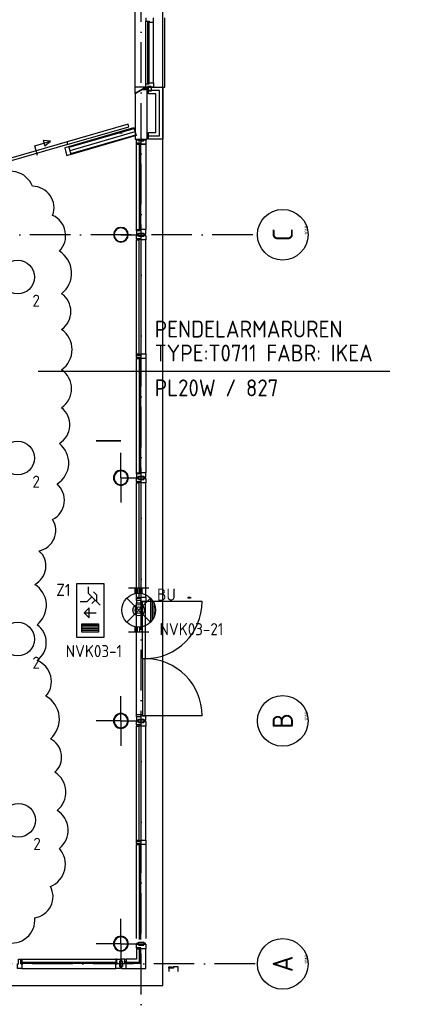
# Model space of a CAD drawing. Header units: millimetres. Extents: x -6587 to 112313, y 244 to 84344.
# Tile 34 of 58: x 82848 to 88518, y 7935 to 22518. Entities that reach past the tile are written whole.
import ezdxf
from ezdxf.enums import TextEntityAlignment as Align

# ---------------------------------------------------------------- set-up
doc = ezdxf.new("R2010")
doc.units = ezdxf.units.MM
doc.header["$LTSCALE"] = 100
doc.linetypes.add('DASHDOT', pattern=[9, 6, -1.5, 0, -1.5])
doc.layers.get('0').update_dxf_attribs({"linetype": 'CONTINUOUS'})
for name, color, linetype in [('AL$7----_STRAMIEN', 1, 'DASHDOT'), ('ALN-----_BLOCKNAAM', 2, 'CONTINUOUS'), ('BOUW', 8, 'CONTINUOUS'), ('EB63101-_ATTRIB', 2, 'CONTINUOUS'), ('EB63202-_ATTRIB', 2, 'CONTINUOUS'), ('EB63501-_ATTRIB', 2, 'CONTINUOUS'), ('EL63101-_LICHT-ARM', 3, 'CONTINUOUS'), ('EL63202-_NOODVRL-TXT', 3, 'CONTINUOUS'), ('EL63501-_NOODVRL-ARM', 3, 'CONTINUOUS'), ('KABELGOOT', 8, 'CONTINUOUS'), ('TEKST25', 10, 'CONTINUOUS'), ('WOLKGEEL', 2, 'CONTINUOUS')]:
    doc.layers.add(name, color=color, linetype=linetype)
doc.styles.add('1_8', font='iso', dxfattribs={"width": 0.7, "height": 1.8})
doc.styles.add('ISO', font='iso.shx')
doc.styles.add('NORATT', font='isocp.shx')
doc.styles.get("Standard").update_dxf_attribs({"font": 'iso.shx'})
doc.styles.add('TECHNIC', font='technic_.ttf')

# ---------------------------------------------------------------- blocks, each defined once
blk = doc.blocks.new('EJ3T01W')
at = {"color": 0}
for p, q in [((-3.25, -1.5), (-3.25, 1.5)), ((-1.77, 1.77), (1.77, -1.77)), ((1.77, 1.77), (-1.77, -1.77)), ((3.25, -1.5), (3.25, 1.5)), ((-3.25, 0.52), (-2.44, 0.52)), ((-3.25, 0.17), (-2.49, 0.17)), ((2.44, 0.52), (3.25, 0.52)), ((2.49, 0.17), (3.25, 0.17)), ((-3.25, -0.17), (-2.49, -0.17)), ((-3.25, -0.52), (-2.44, -0.52)), ((2.44, -0.52), (3.25, -0.52)), ((2.49, -0.17), (3.25, -0.17))]:
    blk.add_line(p, q, dxfattribs=at)
for p, q in [((1.77, -1.77), (-1.77, -1.77)), ((1.48, -2.02), (-1.48, -2.02)), ((1.05, -2.27), (-1.05, -2.27))]:
    blk.add_line(p, q)
at = {"color": 6}
blk.add_lwpolyline([(1.77, -1.77), (1.75, -1.75)], dxfattribs=at)
at = {"color": 0}
for radius in [2.5, 0.85, 0.5]:
    blk.add_circle((0, 0), radius, dxfattribs=at)
at = {"color": 6, "style": '1_8'}
for tag, flags, p in [('A_CODE', 8, (-3.5, 2.75)), ('SCHAK', 8, (3.5, 2.75)), ('GROEP', 8, (-3.5, -2.75)), ('KAST', 9, (3.5, -2.75))]:
    blk.add_attdef(tag, text='', height=1.8, dxfattribs=dict(at, flags=flags)).set_placement(p, align=Align.MIDDLE)
blk = doc.blocks.new('ES3N026')
for p, q in [((-1.5, 0.75), (-1, 0.25)), ((0.38, -0.88), (0.38, 0.87)), ((2.25, 1.25), (2.25, -1.25)), ((2.5, 1.25), (2.5, -1.25)), ((2.75, 1.25), (2.75, -1.25)), ((3, 1.25), (3, -1.25))]:
    blk.add_line(p, q)
for points in [[(4.01, 2.01), (4.01, -1.98), (-3.99, -1.98), (-3.99, 2.01)], [(3.25, -1.25), (2, -1.25), (2, 1.25), (3.25, 1.25)], [(0.38, -0.88), (1.12, -0.13), (-0.37, -0.13)]]:
    blk.add_lwpolyline(points, close=True)
for points in [[(-0.75, 1.5), (-2.5, -0.25), (-3.5, -0.25)], [(-1.25, 1), (-2.25, 1), (-2.75, 0.5)], [(-2, 0.25), (-1.25, -0.5), (-1.25, -1.5)]]:
    blk.add_lwpolyline(points)
at = {"color": 2, "style": '1_8', "flags": 8}
blk.add_attdef('NUMMER', text='', height=1.8, dxfattribs=at).set_placement((4, 3.75), align=Align.MIDDLE)
at = {"style": '1_8'}
for tag, flags, p in [('A_CODE', 8, (-3.5, 2.75)), ('SCHAK', 8, (3.5, 2.75)), ('GROEP', 8, (-3.5, -2.75)), ('KAST', 9, (3.5, -2.75))]:
    blk.add_attdef(tag, text='', height=1.8, dxfattribs=dict(at, flags=flags)).set_placement(p, align=Align.MIDDLE_CENTER)
blk = doc.blocks.new('ES3G00')
blk.add_circle((0, 0), 2.5)
blk.add_circle((0, 0), 2.5)
for tag, style, flags, p in [('GELIJK', 'NORATT', 9, (3.5, 5)), ('GELIJK', '1_8', 9, (3.5, 5)), ('SCHAK', 'NORATT', 8, (3.5, 2.75)), ('SCHAK', '1_8', 8, (3.5, 2.75)), ('A_CODE', 'NORATT', 8, (0, 0)), ('A_CODE', '1_8', 8, (0, 0)), ('GROEP', 'NORATT', 8, (-3.5, -2.75)), ('GROEP', '1_8', 8, (-3.5, -2.75)), ('KAST', 'NORATT', 9, (3.5, -2.75)), ('KAST', '1_8', 9, (3.5, -2.75))]:
    blk.add_attdef(tag, text='', height=1.8, dxfattribs=dict(style=style, flags=flags)).set_placement(p, align=Align.MIDDLE_CENTER)
blk = doc.blocks.new('1010')
at = {"layer": 'AL$7----_STRAMIEN', "color": 7, "linetype": 'Continuous'}
blk.add_circle((0, 750), 750, dxfattribs=at)
at = {"layer": 'AL$7----_STRAMIEN', "color": 3, "linetype": 'Continuous'}
blk.add_attdef('STR-NAAM', text='', height=600, rotation=360, dxfattribs=at).set_placement((0, 750), align=Align.MIDDLE)
at = {"layer": 'ALN-----_BLOCKNAAM', "linetype": 'Continuous'}
blk.add_text('1010', height=100, dxfattribs=at).set_placement((0, 0))
blk = doc.blocks.new('XREF')
at = {"layer": 'AL$7----_STRAMIEN', "color": 1}
for p, q in [((240990, 19214), (240990, 90956)), ((242643, 33165), (237069, 33165)), ((242678, 22365), (221957, 22365))]:
    blk.add_line(p, q, dxfattribs=at)
at = {"layer": 'BOUW'}
for p, q in [((241310, 22045), (241310, 71285)), ((240900, 35258), (240900, 36473)), ((241060, 36380), (241060, 36330)), ((241060, 36330), (241111, 36330)), ((241060, 36330), (241060, 36330)), ((241060, 35400), (241060, 36330)), ((241086, 36325), (241086, 35405)), ((241107, 36325), (241086, 36325)), ((241107, 35405), (241107, 36325)), ((241111, 36330), (241111, 36313)), ((241111, 36313), (241174, 36313)), ((241174, 36313), (241174, 36380)), ((241174, 35417), (241174, 36313)), ((241174, 36313), (241174, 36313)), ((241174, 36313), (241174, 36313)), ((241174, 36313), (241174, 36313)), ((241174, 36313), (241174, 36313)), ((241340, 35350), (241340, 36380)), ((240900, 35258), (241060, 35350)), ((241060, 35350), (240900, 35350)), ((241060, 35350), (240900, 35258)), ((240998, 35314), (241080, 35314)), ((241033, 35334), (241080, 35334)), ((241060, 35350), (241060, 35400)), ((241060, 35400), (241111, 35400)), ((241060, 35400), (241060, 35400)), ((241085, 35350), (241060, 35350)), ((241080, 35350), (241060, 35350)), ((241080, 34581), (241080, 35350)), ((241085, 35289), (241085, 35360)), ((241085, 35360), (241141, 35360)), ((241085, 35360), (241085, 35350)), ((241141, 35360), (241085, 35360)), ((241085, 35350), (241085, 35350)), ((241086, 35405), (241107, 35405)), ((241100, 35350), (241310, 35350)), ((241100, 35250), (241100, 35350)), ((241260, 35300), (241100, 35300)), ((241260, 35300), (241100, 35300)), ((241111, 35417), (241174, 35417)), ((241111, 35400), (241111, 35417)), ((241141, 35360), (241141, 35289)), ((241141, 35350), (241141, 35360)), ((241174, 35350), (241141, 35350)), ((241174, 35417), (241174, 35350)), ((241174, 35417), (241174, 35417)), ((241174, 35417), (241174, 35417)), ((241174, 35417), (241174, 35417)), ((241174, 35417), (241174, 35417)), ((241260, 34630), (241260, 35300)), ((241260, 34630), (241260, 35300)), ((241310, 35350), (241340, 35350)), ((241310, 35350), (241310, 34580)), ((240900, 35258), (240900, 34581)), ((241141, 35289), (241085, 35289)), ((241210, 35250), (241100, 35250)), ((241210, 34680), (241210, 35250)), ((240796, 34803), (239894, 34543)), ((239896, 34502), (240807, 34764)), ((239920, 34474), (240883, 34753)), ((239924, 34460), (240887, 34739)), ((240807, 34764), (240796, 34803)), ((240883, 34753), (240918, 34633)), ((239937, 34414), (240900, 34693)), ((239950, 34368), (240913, 34647)), ((240918, 34633), (239954, 34354)), ((240710, 34670), (240610, 34670)), ((240900, 34581), (241080, 34581)), ((240921, 34572), (240951, 34572)), ((240921, 34522), (240921, 34572)), ((240921, 34570), (241060, 34570)), ((240921, 34503), (240921, 34570)), ((240951, 34572), (240951, 34558)), ((241031, 34572), (241060, 34572)), ((241031, 34558), (241031, 34572)), ((241060, 34572), (241060, 34505)), ((241060, 34570), (241060, 34503)), ((241100, 34580), (241100, 34680)), ((241100, 34680), (241210, 34680)), ((241100, 34630), (241260, 34630)), ((241100, 34630), (241260, 34630)), ((241310, 34580), (241100, 34580)), ((241310, 22045), (241310, 34580)), ((239894, 34543), (238906, 34257)), ((238917, 34219), (239905, 34505)), ((239414, 34481), (239647, 34549)), ((239454, 34340), (239414, 34481)), ((239540, 34559), (239562, 34482)), ((239647, 34549), (239540, 34559)), ((239562, 34482), (239647, 34549)), ((239921, 34469), (239857, 34450)), ((239857, 34450), (239874, 34390)), ((239905, 34505), (239894, 34543)), ((239954, 34354), (239920, 34474)), ((239953, 34359), (239921, 34469)), ((240988, 34522), (240921, 34522)), ((240921, 34522), (240921, 34505)), ((240959, 34522), (240921, 34522)), ((240921, 34505), (240959, 34505)), ((240921, 33241), (240921, 34505)), ((241060, 34503), (240921, 34503)), ((240951, 34558), (241031, 34558)), ((240959, 34522), (240959, 34505)), ((240988, 34522), (240959, 34522)), ((240959, 34505), (240959, 34522)), ((240959, 34505), (240963, 34505)), ((240963, 34518), (240984, 34518)), ((240963, 34505), (240963, 34518)), ((240963, 34518), (240963, 33228)), ((240984, 34518), (240963, 34518)), ((240984, 34518), (240984, 34505)), ((240984, 33228), (240984, 34518)), ((240984, 34505), (240988, 34505)), ((240988, 34505), (240988, 34522)), ((240988, 34505), (240988, 34522)), ((241060, 34505), (240988, 34505)), ((241060, 34505), (241060, 33241)), ((239874, 34390), (239889, 34341)), ((239889, 34341), (239905, 34345)), ((239905, 34345), (239953, 34359)), ((240921, 33241), (240959, 33241)), ((240921, 33224), (240921, 33241)), ((240921, 33224), (240921, 33174)), ((240988, 33224), (240921, 33224)), ((240959, 33224), (240921, 33224)), ((240921, 33174), (240951, 33174)), ((240921, 33156), (240951, 33156)), ((240921, 33106), (240921, 33156)), ((240988, 33106), (240921, 33106)), ((240921, 33106), (240921, 33089)), ((240959, 33106), (240921, 33106)), ((240951, 33188), (241031, 33188)), ((240951, 33174), (240951, 33188)), ((240951, 33156), (240951, 33142)), ((240951, 33142), (241031, 33142)), ((240959, 33224), (240959, 33241)), ((240959, 33241), (240963, 33241)), ((240959, 33241), (240959, 33224)), ((240988, 33224), (240959, 33224)), ((240959, 33106), (240959, 33089)), ((240988, 33106), (240959, 33106)), ((240959, 33089), (240959, 33106)), ((240963, 33241), (240963, 33228)), ((240963, 33228), (240984, 33228)), ((240963, 33228), (240984, 33228)), ((240984, 33241), (240988, 33241)), ((240984, 33228), (240984, 33241)), ((241060, 33241), (240988, 33241)), ((240988, 33241), (240988, 33224)), ((240988, 33241), (240988, 33224)), ((240988, 33089), (240988, 33106)), ((240988, 33089), (240988, 33106)), ((241031, 33188), (241031, 33174)), ((241031, 33174), (241060, 33174)), ((241031, 33156), (241060, 33156)), ((241031, 33142), (241031, 33156)), ((241060, 33174), (241060, 33241)), ((241060, 33156), (241060, 33089)), ((240921, 33089), (240959, 33089)), ((240921, 31399), (240921, 33089)), ((240959, 33089), (240963, 33089)), ((240963, 33102), (240984, 33102)), ((240963, 33089), (240963, 33102)), ((240963, 33102), (240984, 33102)), ((240963, 31386), (240963, 33102)), ((240984, 33102), (240984, 33089)), ((240984, 33102), (240984, 31386)), ((240984, 33089), (240988, 33089)), ((241060, 33089), (240988, 33089)), ((241060, 31399), (241060, 33089)), ((240984, 31386), (240963, 31386)), ((240921, 29641), (240921, 31332)), ((240963, 31345), (240963, 29628)), ((240984, 31345), (240963, 31345)), ((240984, 29628), (240984, 31345)), ((241060, 31332), (241060, 29641)), ((240690, 30111), (240323, 30111)), ((240690, 30111), (240323, 30111)), ((240690, 30111), (240323, 30111)), ((240690, 29565), (240690, 29933)), ((240690, 29565), (240690, 29933)), ((240690, 29565), (240690, 29933)), ((240921, 29641), (240959, 29641)), ((240921, 29624), (240921, 29641)), ((240921, 29624), (240921, 29574)), ((240988, 29624), (240921, 29624)), ((240959, 29624), (240921, 29624)), ((240959, 29624), (240959, 29641)), ((240959, 29641), (240963, 29641)), ((240959, 29641), (240959, 29624)), ((240988, 29624), (240959, 29624)), ((240963, 29641), (240963, 29628)), ((240963, 29628), (240984, 29628)), ((240963, 29628), (240984, 29628)), ((240984, 29641), (240988, 29641)), ((240984, 29628), (240984, 29641)), ((241060, 29641), (240988, 29641)), ((240988, 29641), (240988, 29624)), ((240988, 29641), (240988, 29624)), ((241060, 29574), (241060, 29641)), ((240690, 29565), (241058, 29565)), ((240690, 29565), (240690, 29197)), ((240690, 29565), (241058, 29565)), ((240921, 29574), (240951, 29574)), ((240921, 29556), (240951, 29556)), ((240921, 29506), (240921, 29556)), ((240988, 29506), (240921, 29506)), ((240921, 29506), (240921, 29489)), ((240959, 29506), (240921, 29506)), ((240921, 29489), (240959, 29489)), ((240921, 27799), (240921, 29489)), ((240951, 29588), (241031, 29588)), ((240951, 29574), (240951, 29588)), ((240951, 29556), (240951, 29542)), ((240951, 29542), (241031, 29542)), ((240959, 29506), (240959, 29489)), ((240988, 29506), (240959, 29506)), ((240959, 29489), (240959, 29506)), ((240959, 29489), (240963, 29489)), ((240963, 29502), (240984, 29502)), ((240963, 29489), (240963, 29502)), ((240963, 29502), (240984, 29502)), ((240963, 27786), (240963, 29502)), ((240984, 29502), (240984, 29489)), ((240984, 29502), (240984, 27786)), ((240984, 29489), (240988, 29489)), ((240988, 29489), (240988, 29506)), ((240988, 29489), (240988, 29506)), ((241060, 29489), (240988, 29489)), ((241031, 29588), (241031, 29574)), ((241031, 29574), (241060, 29574)), ((241031, 29556), (241060, 29556)), ((241031, 29542), (241031, 29556)), ((241060, 29556), (241060, 29489)), ((241060, 27799), (241060, 29489)), ((240921, 27799), (240959, 27799)), ((240921, 27782), (240921, 27799)), ((240959, 27782), (240921, 27782)), ((240921, 27782), (240988, 27782)), ((240921, 27749), (240921, 27782)), ((240988, 27749), (240921, 27749)), ((240988, 27749), (240921, 27749)), ((240921, 27749), (240921, 27715)), ((240921, 26058), (240921, 27715)), ((240921, 27715), (241009, 27715)), ((240959, 27799), (240959, 27782)), ((240959, 27782), (240959, 27799)), ((240959, 27799), (240963, 27799)), ((240988, 27782), (240959, 27782)), ((240963, 27799), (240963, 27786)), ((240963, 27786), (240984, 27786)), ((240984, 27786), (240963, 27786)), ((240984, 27799), (240988, 27799)), ((240984, 27786), (240984, 27799)), ((240988, 27799), (240988, 27782)), ((240988, 27799), (241060, 27799)), ((240988, 27782), (240988, 27799)), ((240988, 27732), (240988, 27749)), ((240988, 27732), (240988, 27749)), ((241060, 27732), (240988, 27732)), ((241009, 27732), (240988, 27732)), ((241009, 27715), (241009, 27732)), ((241009, 26886), (241009, 27732)), ((241009, 27732), (241049, 27732)), ((241049, 27732), (241049, 26886)), ((241049, 27732), (241049, 26886)), ((241895, 27732), (241049, 27732)), ((241060, 27799), (241060, 27732)), ((241009, 26886), (241009, 26041)), ((241049, 26886), (241009, 26886)), ((241049, 26886), (241009, 26886)), ((241049, 26041), (241049, 26886)), ((241049, 26041), (241049, 26886)), ((240690, 25965), (240690, 26333)), ((240690, 25965), (240690, 26333)), ((240690, 25965), (240323, 25965)), ((240690, 25965), (240323, 25965)), ((240690, 25965), (241058, 25965)), ((240690, 25965), (240690, 25597)), ((240690, 25965), (241058, 25965)), ((240690, 25965), (240690, 25597)), ((240921, 26058), (241009, 26058)), ((240921, 26024), (240921, 26058)), ((240921, 26024), (240921, 25974)), ((240988, 26024), (240921, 26024)), ((240988, 26024), (240921, 26024)), ((240921, 25974), (240951, 25974)), ((240951, 25988), (241031, 25988)), ((240951, 25974), (240951, 25988)), ((241060, 26041), (240988, 26041)), ((240988, 26041), (240988, 26024)), ((240988, 26041), (240988, 26024)), ((241009, 26041), (240988, 26041)), ((241009, 26058), (241009, 26041)), ((241009, 26041), (241049, 26041)), ((241031, 25988), (241031, 25974)), ((241031, 25974), (241060, 25974)), ((241895, 26041), (241049, 26041)), ((241060, 25974), (241060, 26041)), ((240921, 25956), (240951, 25956)), ((240921, 25906), (240921, 25956)), ((240988, 25906), (240921, 25906)), ((240921, 25906), (240921, 25889)), ((240959, 25906), (240921, 25906)), ((240921, 25889), (240959, 25889)), ((240921, 24199), (240921, 25889)), ((240951, 25956), (240951, 25942)), ((240951, 25942), (241031, 25942)), ((240959, 25906), (240959, 25889)), ((240988, 25906), (240959, 25906)), ((240959, 25889), (240959, 25906)), ((240959, 25889), (240963, 25889)), ((240963, 25902), (240984, 25902)), ((240963, 25889), (240963, 25902)), ((240963, 25902), (240984, 25902)), ((240963, 24186), (240963, 25902)), ((240984, 25902), (240984, 25889)), ((240984, 25902), (240984, 24186)), ((240984, 25889), (240988, 25889)), ((240988, 25889), (240988, 25906)), ((240988, 25889), (240988, 25906)), ((241060, 25889), (240988, 25889)), ((241031, 25956), (241060, 25956)), ((241031, 25942), (241031, 25956)), ((241060, 25956), (241060, 25889)), ((241060, 24199), (241060, 25889)), ((240921, 24199), (240959, 24199)), ((240921, 24182), (240921, 24199)), ((240959, 24182), (240921, 24182)), ((240921, 24182), (240988, 24182)), ((240921, 24149), (240921, 24182)), ((240988, 24149), (240921, 24149)), ((240921, 24149), (240921, 24132)), ((240959, 24149), (240921, 24149)), ((240921, 24132), (240959, 24132)), ((240921, 22741), (240921, 24132)), ((240959, 24199), (240959, 24182)), ((240959, 24182), (240959, 24199)), ((240959, 24199), (240963, 24199)), ((240988, 24182), (240959, 24182)), ((240959, 24132), (240959, 24149)), ((240959, 24149), (240959, 24132)), ((240988, 24149), (240959, 24149)), ((240959, 24132), (240963, 24132)), ((240963, 24199), (240963, 24186)), ((240963, 24186), (240984, 24186)), ((240984, 24186), (240963, 24186)), ((240963, 24145), (240984, 24145)), ((240963, 24132), (240963, 24145)), ((240963, 24145), (240963, 22728)), ((240984, 24145), (240963, 24145)), ((240984, 24199), (240988, 24199)), ((240984, 24186), (240984, 24199)), ((240984, 24145), (240984, 24132)), ((240984, 22728), (240984, 24145)), ((240984, 24132), (240988, 24132)), ((240988, 24199), (240988, 24182)), ((240988, 24199), (241060, 24199)), ((240988, 24182), (240988, 24199)), ((240988, 24132), (240988, 24149)), ((240988, 24132), (240988, 24149)), ((241060, 24132), (240988, 24132)), ((241060, 24199), (241060, 24132)), ((241060, 24132), (241060, 22741)), ((240690, 22665), (240690, 23033)), ((240690, 22665), (240690, 23033)), ((240690, 22665), (240690, 23033)), ((240690, 22665), (240323, 22665)), ((240690, 22665), (240323, 22665)), ((240690, 22665), (240323, 22665)), ((240690, 22665), (240690, 22297)), ((240690, 22665), (240690, 22297)), ((240690, 22665), (240690, 22297)), ((240690, 22665), (241058, 22665)), ((240690, 22665), (241058, 22665)), ((240690, 22665), (241058, 22665)), ((240921, 22674), (240951, 22674)), ((240921, 22656), (240927, 22656)), ((240921, 22606), (240921, 22656)), ((240988, 22606), (240921, 22606)), ((240921, 22606), (240921, 22589)), ((240959, 22606), (240921, 22606)), ((240927, 22656), (240941, 22656)), ((240941, 22656), (240951, 22656)), ((240941, 22656), (240941, 22656)), ((240951, 22688), (241031, 22688)), ((240951, 22674), (240951, 22688)), ((240951, 22656), (240951, 22642)), ((240951, 22642), (241031, 22642)), ((240959, 22589), (240959, 22606)), ((240988, 22589), (240988, 22606)), ((241031, 22688), (241031, 22674)), ((241031, 22674), (241060, 22674)), ((241031, 22656), (241040, 22656)), ((241031, 22642), (241031, 22656)), ((241040, 22656), (241054, 22656)), ((241040, 22656), (241040, 22656)), ((241054, 22656), (241060, 22656)), ((241060, 22656), (241060, 22637)), ((241060, 22637), (241060, 22589)), ((240921, 22589), (240921, 22434)), ((240921, 22589), (240959, 22589)), ((240962, 22602), (240962, 22392)), ((240984, 22602), (240962, 22602)), ((240984, 22392), (240984, 22602)), ((241041, 22589), (240988, 22589)), ((241049, 22589), (241041, 22589)), ((241053, 22589), (241049, 22589)), ((241060, 22589), (241053, 22589)), ((241060, 22295), (241060, 22589)), ((239211, 22392), (240628, 22392)), ((239211, 22371), (239211, 22392)), ((240628, 22371), (239211, 22371)), ((239224, 22434), (240615, 22434)), ((240615, 22434), (240615, 22396)), ((240632, 22434), (240615, 22434)), ((240632, 22396), (240615, 22396)), ((240615, 22396), (240615, 22392)), ((240615, 22396), (240632, 22396)), ((240615, 22392), (240628, 22392)), ((240615, 22371), (240615, 22367)), ((240628, 22371), (240615, 22371)), ((240615, 22367), (240632, 22367)), ((240615, 22295), (240615, 22367)), ((240615, 22367), (240632, 22367)), ((240628, 22392), (240628, 22371)), ((240628, 22392), (240628, 22371)), ((240632, 22434), (240682, 22434)), ((240632, 22367), (240632, 22434)), ((240632, 22396), (240632, 22434)), ((240632, 22367), (240632, 22396)), ((240668, 22405), (240668, 22325)), ((240682, 22405), (240668, 22405)), ((240668, 22325), (240682, 22325)), ((240682, 22434), (240682, 22405)), ((240682, 22325), (240682, 22295)), ((240699, 22434), (240699, 22428)), ((240749, 22434), (240699, 22434)), ((240699, 22428), (240699, 22414)), ((240699, 22414), (240699, 22405)), ((240699, 22414), (240699, 22414)), ((240699, 22405), (240713, 22405)), ((240699, 22325), (240699, 22315)), ((240713, 22325), (240699, 22325)), ((240699, 22315), (240699, 22301)), ((240699, 22315), (240699, 22315)), ((240713, 22405), (240713, 22325)), ((240749, 22367), (240749, 22434)), ((240749, 22434), (240766, 22434)), ((240749, 22396), (240749, 22434)), ((240766, 22396), (240749, 22396)), ((240766, 22367), (240749, 22367)), ((240753, 22392), (240984, 22392)), ((240753, 22371), (240753, 22392)), ((240984, 22371), (240753, 22371)), ((240921, 22434), (240766, 22434)), ((240766, 22434), (240766, 22396)), ((240766, 22314), (240766, 22367)), ((240766, 22306), (240766, 22314)), ((240962, 22392), (240984, 22392)), ((240984, 22392), (240984, 22371)), ((241402, 22321), (241440, 22321)), ((241402, 22304), (241402, 22321)), ((241440, 22304), (241440, 22321)), ((241440, 22321), (241444, 22321)), ((241440, 22321), (241440, 22304)), ((241444, 22321), (241444, 22308)), ((241465, 22321), (241469, 22321)), ((241465, 22308), (241465, 22321)), ((241541, 22321), (241469, 22321)), ((241469, 22321), (241469, 22304)), ((241469, 22321), (241469, 22304)), ((241541, 22254), (241541, 22321)), ((239224, 22295), (240615, 22295)), ((240682, 22295), (240615, 22295)), ((240699, 22301), (240699, 22295)), ((240699, 22295), (240718, 22295)), ((240718, 22295), (240766, 22295)), ((240766, 22302), (240766, 22306)), ((240766, 22295), (240766, 22302)), ((240766, 22295), (241060, 22295)), ((241402, 22304), (241402, 22254)), ((241469, 22304), (241402, 22304)), ((241440, 22304), (241402, 22304)), ((241469, 22304), (241440, 22304)), ((241444, 22308), (241465, 22308)), ((241444, 22308), (241465, 22308)), ((232390, 22045), (241310, 22045))]:
    blk.add_line(p, q, dxfattribs=at)
for points in [[(240800, 33165, 1), (240581, 33165, 1)], [(240792, 33165, 1), (240589, 33165, 1)]]:
    blk.add_lwpolyline(points, format="xyb", close=True, dxfattribs=at)
for points in [[(240690, 33165), (240323, 33165)], [(240690, 33165), (241058, 33165)], [(240690, 30110), (240323, 30110)], [(240690, 30110), (240323, 30110)]]:
    blk.add_lwpolyline(points, dxfattribs=at)
for points in [[(241060, 31332), (240988, 31332), (240988, 31349), (240921, 31349), (240921, 31382), (240988, 31382), (240988, 31399), (241060, 31399)], [(240959, 31382), (240921, 31382), (240921, 31399), (240959, 31399)], [(240959, 31399), (240963, 31399), (240963, 31386), (240984, 31386), (240984, 31399), (240988, 31399), (240988, 31382), (240959, 31382)], [(240959, 31349), (240921, 31349), (240921, 31332), (240959, 31332)], [(240959, 31332), (240963, 31332), (240963, 31345), (240984, 31345), (240984, 31332), (240988, 31332), (240988, 31349), (240959, 31349)], [(241723, 27782), (241685, 27782), (241685, 27799), (241723, 27799)], [(239157, 22295), (239157, 22367), (239174, 22367), (239174, 22434), (239207, 22434), (239207, 22367), (239224, 22367), (239224, 22295)], [(239207, 22396), (239207, 22434), (239224, 22434), (239224, 22396)], [(239224, 22396), (239224, 22392), (239211, 22392), (239211, 22371), (239224, 22371), (239224, 22367), (239207, 22367), (239207, 22396)]]:
    blk.add_lwpolyline(points, close=True, dxfattribs=at)
for centre, radius, start, end in [((240690, 29565), 110, 0, 180), ((240690, 29565), 110, 0, 180), ((240690, 29565), 110, 0, 180), ((240690, 29565), 102, 0, 180), ((240690, 29565), 102, 0, 180), ((240690, 29565), 102, 0, 180), ((240690, 29565), 110, 180, 0), ((240690, 29565), 110, 180, 0), ((240690, 29565), 110, 180, 0), ((240690, 29565), 102, 180, 0), ((240690, 29565), 102, 180, 0), ((240690, 29565), 102, 180, 0), ((241049, 27732), 845, 270, 0), ((241049, 26041), 845, 0, 90), ((240690, 25965), 110, 0, 180), ((240690, 25965), 110, 0, 180), ((240690, 25965), 110, 180, 0), ((240690, 25965), 110, 180, 0), ((240690, 25965), 102, 0, 180), ((240690, 25965), 102, 0, 180), ((240690, 25965), 102, 180, 0), ((240690, 25965), 102, 180, 0), ((240690, 22665), 110, 0, 180), ((240690, 22665), 110, 0, 180), ((240690, 22665), 110, 0, 180), ((240690, 22665), 102, 0, 180), ((240690, 22665), 102, 0, 180), ((240690, 22665), 102, 0, 180), ((240690, 22665), 110, 180, 0), ((240690, 22665), 110, 180, 0), ((240690, 22665), 110, 180, 0), ((240690, 22665), 102, 180, 0), ((240690, 22665), 102, 180, 0), ((240690, 22665), 102, 180, 0)]:
    blk.add_arc(centre, radius, start, end, dxfattribs=at)
at = {"layer": 'AL$7----_STRAMIEN', "color": 8, "xscale": 0.5, "yscale": 0.5, "zscale": 0.5, "rotation": 90}
for p, values in [((243463, 33165), {'STR-NAAM': 'C'}), ((243463, 33165), {'STR-NAAM': 'C'}), ((243463, 25965), {'STR-NAAM': 'B'}), ((243463, 22365), {'STR-NAAM': 'A'}), ((243463, 22365), {'STR-NAAM': 'A'})]:
    blk.add_blockref('1010', p, dxfattribs=at).add_auto_attribs(values)
at = {"layer": 'BOUW', "style": 'TECHNIC'}
for tag, p in [('TKC', (236229, 52185)), ('BALIE', (236229, 51894))]:
    blk.add_attdef(tag, text='', height=250, dxfattribs=at).set_placement(p, align=Align.CENTER)
at = {"layer": 'KABELGOOT', "color": 8, "flags": 3}
blk.add_attdef('HULPSTUK', (188825, 76010, 3650), '', height=1, rotation=180, dxfattribs=at)
blk.add_attdef('HULPSTUK', (182644, 45781, 3650), '', height=1, dxfattribs=at)

msp = doc.modelspace()

# ---------------------------------------------------------------- linework, layer by layer
at = {"layer": 'TEKST25'}
msp.add_line((83123, 17313), (88331, 17313), dxfattribs=at)
at = {"layer": 'WOLKGEEL', "color": 50}
msp.add_lwpolyline([(82641, 8853, 0.520567), (83072, 9217, 0.520567), (83304, 9681, 0.520567), (83436, 10244, 0.520567), (83403, 10807, 0.520567), (83370, 11371, 0.520567), (83304, 11868, 0.520567), (83237, 12497, 0.520567), (83105, 13027, 0.520567), (83105, 13557, 0.520567), (83072, 14154, 0.520567), (83138, 14651, 0.520567), (83337, 15114, 0.520567), (83403, 15644, 0.520567), (83436, 16241, 0.520567), (83470, 16771, 0.520567), (83470, 17334, 0.520567), (83470, 17930, 0.520567), (83470, 18460, 0.520567), (83436, 19090, 0.520567), (83337, 19620, 0.520567), (83039, 20051, 0.520567), (82475, 20183, 0.520567)], format="xyb", dxfattribs=at)

# ---------------------------------------------------------------- block references
at = {"layer": 'EL63101-_LICHT-ARM'}
msp.add_blockref('XREF', (-156342, -13832), dxfattribs=at)
ref = msp.add_blockref('ES3G00', (82818, 18706, 3500), dxfattribs=dict(at, xscale=100, yscale=100, zscale=100, rotation=90))
ref.add_attrib('GROEP', '2', dxfattribs={"layer": 'EB63101-_ATTRIB', "color": 1, "height": 180, "style": 'NORATT', "flags": 8}).set_placement((83093, 18356, 3500), align=Align.MIDDLE_CENTER)
ref.add_attrib('SCHAK', 'b', dxfattribs={"layer": 'EB63101-_ATTRIB', "color": 1, "height": 180, "style": 'NORATT', "flags": 8}).set_placement((82543, 19056, 3500), align=Align.MIDDLE_CENTER)
ref = msp.add_blockref('ES3G00', (82818, 16025, 3500), dxfattribs=dict(at, xscale=100, yscale=100, zscale=100, rotation=90))
ref.add_attrib('GROEP', '2', dxfattribs={"layer": 'EB63101-_ATTRIB', "color": 1, "height": 180, "style": 'NORATT', "flags": 8}).set_placement((83093, 15675, 3500), align=Align.MIDDLE_CENTER)
ref.add_attrib('SCHAK', 'b', dxfattribs={"layer": 'EB63101-_ATTRIB', "color": 1, "height": 180, "style": 'NORATT', "flags": 8}).set_placement((82543, 16375, 3500), align=Align.MIDDLE_CENTER)
ref = msp.add_blockref('ES3G00', (82818, 13344, 3500), dxfattribs=dict(at, xscale=100, yscale=100, zscale=100, rotation=90))
ref.add_attrib('GROEP', '2', dxfattribs={"layer": 'EB63101-_ATTRIB', "color": 1, "height": 180, "style": 'NORATT', "flags": 8}).set_placement((83093, 12994, 3500), align=Align.MIDDLE_CENTER)
ref.add_attrib('SCHAK', 'b', dxfattribs={"layer": 'EB63101-_ATTRIB', "color": 1, "height": 180, "style": 'NORATT', "flags": 8}).set_placement((82543, 13694, 3500), align=Align.MIDDLE_CENTER)
ref = msp.add_blockref('ES3G00', (82831, 10661, 3500), dxfattribs=dict(at, xscale=100, yscale=100, zscale=100, rotation=90))
ref.add_attrib('GROEP', '2', dxfattribs={"layer": 'EB63101-_ATTRIB', "color": 1, "height": 180, "style": 'NORATT', "flags": 8}).set_placement((83106, 10311, 3500), align=Align.MIDDLE_CENTER)
ref.add_attrib('SCHAK', 'b', dxfattribs={"layer": 'EB63101-_ATTRIB', "color": 1, "height": 180, "style": 'NORATT', "flags": 8}).set_placement((82556, 11011, 3500), align=Align.MIDDLE_CENTER)
at = {"layer": 'EL63202-_NOODVRL-TXT'}
ref = msp.add_blockref('ES3N026', (83893, 13770), dxfattribs=dict(at, xscale=100, yscale=100, zscale=100, rotation=270))
ref.add_attrib('A_CODE', 'Z1', dxfattribs={"layer": 'EB63202-_ATTRIB', "color": 1, "height": 180, "style": '1_8', "flags": 8}).set_placement((83496, 14073), align=Align.MIDDLE_CENTER)
ref.add_attrib('GROEP', 'NVK03-1', dxfattribs={"layer": 'EB63202-_ATTRIB', "color": 1, "height": 180, "style": '1_8', "flags": 8}).set_placement((83947, 13166), align=Align.MIDDLE_CENTER)
at = {"layer": 'EL63501-_NOODVRL-ARM'}
ref = msp.add_blockref('EJ3T01W', (84611, 13773), dxfattribs=dict(at, xscale=100, yscale=100, zscale=100, rotation=90))
ref.add_attrib('A_CODE', 'BU', dxfattribs={"layer": 'EB63501-_ATTRIB', "color": 1, "height": 180, "style": '1_8', "flags": 8}).set_placement((85023, 14003), align=Align.MIDDLE)
ref.add_attrib('GROEP', 'NVK03-21', dxfattribs={"layer": 'EB63501-_ATTRIB', "color": 1, "height": 180, "style": '1_8', "flags": 8}).set_placement((85393, 13491), align=Align.MIDDLE)

# ---------------------------------------------------------------- texts
at = {"layer": 'TEKST25', "style": 'ISO'}
for s, p in [('PENDELARMARUREN', (84849, 17811)), ('TYPE:T0711 FABR: IKEA', (84849, 17456)), ('PL20W / 827', (84849, 16940))]:
    msp.add_text(s, height=250, dxfattribs=at).set_placement(p)

doc.saveas('drawing.dxf')
